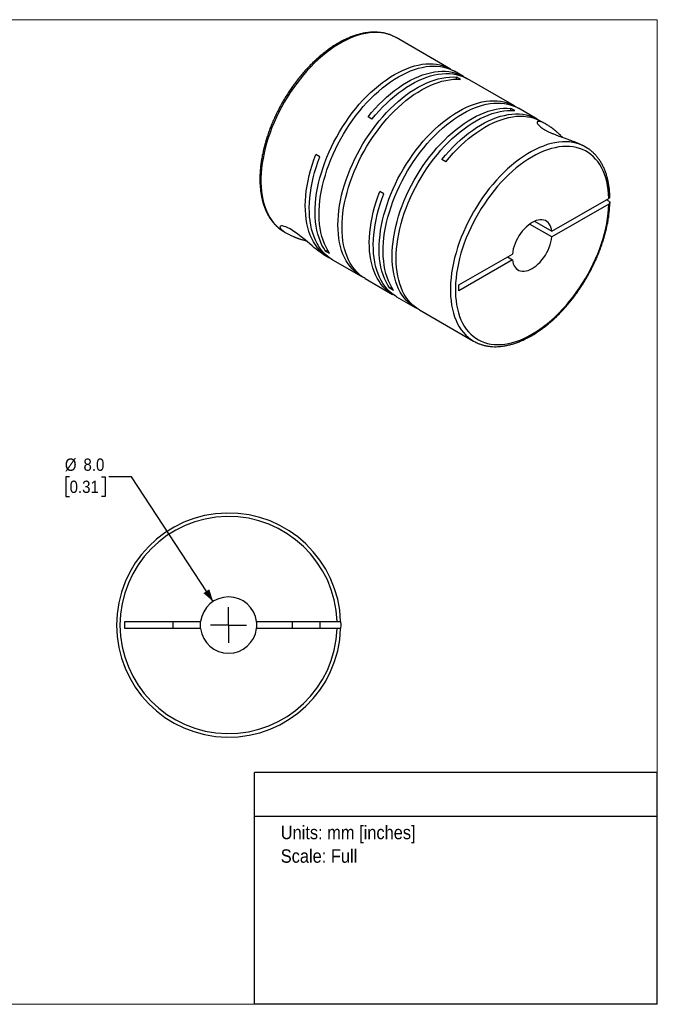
# Model space of a CAD drawing. Header units: millimetres. Extents: x 0 to 216, y 0 to 140.
# Tile 2 of 2: x 125 to 216, y 0 to 140. Entities that reach past the tile are written whole.
import ezdxf
from ezdxf.enums import TextEntityAlignment as Align

# ---------------------------------------------------------------- set-up
doc = ezdxf.new("R2010")
doc.units = ezdxf.units.MM
doc.header["$LTSCALE"] = 0.5
doc.linetypes.add('SLD-Solid', pattern=[0])
doc.layers.add('SLD-0', color=7, linetype='SLD-Solid', lineweight=25)
doc.layers.add('TEXT', color=140, linetype='SLD-Solid', lineweight=25)
doc.styles.add('SLDTEXTSTYLE0', font='GOTHIC.TTF', dxfattribs={"width": 0.913})
doc.dimstyles.new('SLDDIMSTYLE2', dxfattribs={"dimtxt": 1.75, "dimasz": 1.75, "dimexe": 0, "dimexo": 0.0625, "dimgap": 0.4375, "dimtad": 0, "dimtih": 1, "dimtoh": 1, "dimdec": 1, "dimrnd": 1e-09, "dimzin": 4, "dimdsep": 46, "dimtxsty": 'SLDTEXTSTYLE0', "dimsah": 1, "dimcen": 0, "dimadec": 0, "dimazin": 1, "dimtfac": 1, "dimtdec": 1, "dimtofl": 0, "dimtmove": 0, "dimatfit": 3, "dimfxl": 0, "dimfrac": 2, "dimtolj": 1, "dimtzin": 12, "dimarcsym": 0})

# ---------------------------------------------------------------- blocks, each defined once
blk = doc.blocks.new('SW_NOTE_0')
at = {"layer": 'TEXT', "color": 0, "insert": (0, 2.43), "char_height": 1.905, "attachment_point": 1, "style": 'SLDTEXTSTYLE0'}
blk.add_mtext('Units: mm [inches]', dxfattribs=at)
blk = doc.blocks.new('SW_NOTE_0_1')
at = {"layer": 'TEXT', "color": 0, "insert": (0, 2.43), "char_height": 1.905, "attachment_point": 1, "style": 'SLDTEXTSTYLE0'}
blk.add_mtext('Scale: Full', dxfattribs=at)
blk = doc.blocks.new('Block1')
at = {"layer": 'TEXT'}
for p, q in [((215.9, 32.88), (158.75, 32.88)), ((158.75, 0), (158.75, 32.88)), ((215.9, 0), (215.9, 32.88)), ((158.75, 26.7), (215.9, 26.7)), ((215.9, 0), (158.75, 0))]:
    blk.add_line(p, q, dxfattribs=at)
at = {"layer": 'TEXT', "color": 140}
for name, p in [('SW_NOTE_0', (162.49, 22.9)), ('SW_NOTE_0_1', (162.49, 19.56))]:
    blk.add_blockref(name, p, dxfattribs=at)
at = {"layer": 'TEXT', "color": 140, "style": 'SLDTEXTSTYLE0', "width": 0.913, "flags": 2}
for tag, height, p in [('AUTOATTR0', 2.12, (178.47, 28.35)), ('AUTOATTR1_0', 2.38, (166.91, 14.94)), ('AUTOATTR1_1', 2.38, (161.05, 11.86)), ('AUTOATTR1_2', 2.38, (170.65, 8.78))]:
    blk.add_attdef(tag, text='', height=height, dxfattribs=at).set_placement(p, align=Align.BOTTOM_LEFT)
blk = doc.blocks.new('Block2')
at = {"color": 7, "linetype": 'SLD-Solid', "lineweight": 18}
for p, q in [((0, 139.7), (215.9, 139.7)), ((0, 139.7), (0, 0)), ((215.9, 139.7), (215.9, 0)), ((0, 0), (215.9, 0))]:
    blk.add_line(p, q, dxfattribs=at)
blk = doc.blocks.new('_D_4')
at = {"layer": 'SLD-0'}
for p, q in [((132.54, 74.84), (132.01, 74.84)), ((132.01, 74.84), (132.01, 72.07)), ((137.07, 74.84), (137.6, 74.84)), ((137.6, 74.84), (137.6, 72.07)), ((141.31, 74.84), (138.13, 74.84)), ((152.9, 57.15), (141.31, 74.84)), ((132.01, 72.07), (132.54, 72.07)), ((137.6, 72.07), (137.07, 72.07))]:
    blk.add_line(p, q, dxfattribs=at)
blk.add_solid([(152.9, 57.15), (152.36, 58.89), (151.52, 58.34)], dxfattribs=at)
at = {"layer": 'SLD-0', "char_height": 1.75, "attachment_point": 1, "style": 'SLDTEXTSTYLE0'}
for s, insert in [('%%c', (131.87, 77.44)), ('8.0', (134.51, 77.44)), ('0.31', (132.54, 74.3))]:
    blk.add_mtext(s, dxfattribs=dict(at, insert=insert))
blk = doc.blocks.new('SW_CENTERMARKSYMBOL_1')
at = {"layer": 'SLD-0', "color": 0}
for q in [(0, 2.54), (-2.54, 0), (0, -2.54), (2.54, 0)]:
    blk.add_line((0, 0), q, dxfattribs=at)

msp = doc.modelspace()

# ---------------------------------------------------------------- linework, layer by layer
for p, q in [((186.56, 132.7), (178.87, 137.15)), ((188.4, 131.64), (187.13, 132.38)), ((188.01, 131.23), (187.44, 131.56)), ((187.44, 131.25), (187.44, 131.56)), ((195.64, 127.46), (188.97, 131.32)), ((198.88, 125.59), (196.21, 127.14)), ((175.43, 125.59), (174.87, 125.91)), ((195.68, 126.8), (195.12, 127.12)), ((195.12, 126.82), (195.12, 127.12)), ((200.13, 124.88), (199.45, 125.27)), ((205.74, 121.63), (205.42, 121.82)), ((168.02, 120.23), (167.46, 120.56)), ((185.91, 119.54), (185.35, 119.87)), ((177.1, 114.99), (176.54, 115.32)), ((200.95, 109.69), (209.03, 114.35)), ((209.03, 113.53), (200.95, 108.87)), ((209.03, 113.94), (208.68, 114.15)), ((200.95, 108.87), (197.79, 110.7)), ((198.5, 111.1), (200.95, 109.69)), ((162.97, 109.61), (163.3, 109.42)), ((168.59, 106.36), (169.27, 105.97)), ((168.86, 106.85), (169.12, 107)), ((169.42, 106.52), (168.86, 106.85)), ((187.75, 102.07), (195.34, 106.45)), ((169.83, 105.65), (173.9, 103.29)), ((195.34, 105.63), (187.75, 101.25)), ((194.63, 106.04), (195.34, 105.63)), ((174.47, 102.97), (178.35, 100.73)), ((187.75, 101.25), (187.75, 102.07)), ((177.94, 101.61), (178.2, 101.76)), ((178.5, 101.28), (177.94, 101.61)), ((178.91, 100.4), (181.58, 98.86)), ((182.15, 98.53), (189.84, 94.09)), ((140.39, 54.31), (151.12, 54.31)), ((140.39, 53.31), (140.39, 54.31)), ((151.12, 53.31), (140.39, 53.31)), ((147.19, 54.31), (147.19, 53.31)), ((159.06, 54.31), (170.48, 54.31)), ((170.48, 53.31), (159.06, 53.31)), ((164.09, 54.31), (164.09, 53.31)), ((168.09, 53.31), (168.09, 54.31))]:
    msp.add_line(p, q)
at = {"flags": 128}
for points in [[(178.43, 137.37), (178.02, 137.54), (177.57, 137.68), (177.1, 137.79), (176.62, 137.86), (176.12, 137.89), (175.61, 137.88), (175.08, 137.84), (174.55, 137.76), (174.01, 137.64), (173.46, 137.49), (172.9, 137.3), (172.34, 137.07), (171.77, 136.81), (171.21, 136.52), (170.64, 136.19), (170.07, 135.83), (169.5, 135.44), (168.94, 135.01), (168.39, 134.56), (167.83, 134.08), (167.29, 133.57), (166.76, 133.03), (166.24, 132.47), (165.73, 131.89), (165.23, 131.28), (164.75, 130.66), (164.28, 130.01), (163.83, 129.35), (163.4, 128.68), (162.98, 127.99), (162.59, 127.29), (162.22, 126.57), (161.87, 125.85), (161.55, 125.13), (161.24, 124.4), (160.97, 123.66), (160.72, 122.93), (160.49, 122.2), (160.29, 121.47), (160.12, 120.74), (159.98, 120.02), (159.86, 119.32), (159.77, 118.62), (159.71, 117.93), (159.68, 117.26), (159.68, 116.6), (159.71, 115.96), (159.76, 115.34), (159.85, 114.74), (159.96, 114.16), (160.1, 113.6), (160.27, 113.07), (160.47, 112.57), (160.69, 112.09), (160.94, 111.65), (161.21, 111.23), (161.51, 110.84), (161.83, 110.49), (162.18, 110.17), (162.55, 109.88), (162.55, 109.87)], [(168.86, 106.85), (168.59, 107.28), (168.34, 107.73), (168.12, 108.22), (167.93, 108.73), (167.76, 109.27), (167.63, 109.83), (167.52, 110.42), (167.44, 111.03), (167.39, 111.66), (167.37, 112.31), (167.38, 112.98), (167.42, 113.66), (167.49, 114.36), (167.58, 115.07), (167.71, 115.79), (167.86, 116.51), (168.04, 117.24), (168.25, 117.98), (168.49, 118.72), (168.75, 119.46), (169.04, 120.2), (169.35, 120.94), (169.68, 121.67), (170.04, 122.39), (170.43, 123.1), (170.83, 123.81), (171.25, 124.5), (171.7, 125.17), (172.16, 125.83), (172.63, 126.47), (173.13, 127.1), (173.63, 127.7), (174.15, 128.28), (174.69, 128.83), (175.23, 129.36), (175.78, 129.86), (176.34, 130.33), (176.9, 130.78), (177.47, 131.19), (178.04, 131.57), (178.62, 131.92), (179.19, 132.23), (179.76, 132.51), (180.33, 132.75), (180.89, 132.96), (181.45, 133.13), (182, 133.27), (182.54, 133.37), (183.08, 133.43), (183.6, 133.45), (184.1, 133.43), (184.6, 133.38), (185.07, 133.29), (185.53, 133.16), (185.98, 133), (186.4, 132.79), (186.8, 132.56), (186.84, 132.53)], [(169.42, 106.52), (169.15, 106.95), (168.91, 107.41), (168.69, 107.89), (168.49, 108.4), (168.33, 108.94), (168.19, 109.51), (168.09, 110.1), (168.01, 110.71), (167.96, 111.34), (167.94, 111.99), (167.95, 112.65), (167.99, 113.34), (168.05, 114.03), (168.15, 114.74), (168.27, 115.46), (168.43, 116.19), (168.61, 116.92), (168.82, 117.66), (169.05, 118.39), (169.31, 119.13), (169.6, 119.87), (169.91, 120.61), (170.25, 121.34), (170.61, 122.06), (170.99, 122.78), (171.4, 123.48), (171.82, 124.17), (172.26, 124.85), (172.72, 125.51), (173.2, 126.15), (173.69, 126.77), (174.2, 127.37), (174.72, 127.95), (175.25, 128.5), (175.79, 129.03), (176.35, 129.53), (176.9, 130.01), (177.47, 130.45), (178.04, 130.86), (178.61, 131.24), (179.18, 131.59), (179.75, 131.9), (180.33, 132.18), (180.89, 132.43), (181.46, 132.64), (182.02, 132.81), (182.57, 132.94), (183.11, 133.04), (183.64, 133.1), (184.16, 133.12), (184.67, 133.11), (185.16, 133.05), (185.64, 132.96), (186.1, 132.83), (186.54, 132.67), (186.97, 132.47), (187.13, 132.38)], [(174.19, 103.14), (174.15, 103.16), (173.74, 103.39), (173.36, 103.66), (172.99, 103.96), (172.65, 104.29), (172.33, 104.66), (172.04, 105.06), (171.77, 105.49), (171.53, 105.96), (171.32, 106.45), (171.13, 106.96), (170.97, 107.51), (170.84, 108.08), (170.74, 108.67), (170.67, 109.29), (170.63, 109.92), (170.61, 110.57), (170.63, 111.24), (170.67, 111.93), (170.74, 112.63), (170.84, 113.34), (170.97, 114.06), (171.13, 114.79), (171.32, 115.52), (171.53, 116.26), (171.77, 117), (172.04, 117.74), (172.33, 118.48), (172.65, 119.21), (172.99, 119.94), (173.36, 120.66), (173.74, 121.37), (174.15, 122.07), (174.58, 122.76), (175.02, 123.43), (175.49, 124.09), (175.97, 124.73), (176.46, 125.35), (176.97, 125.94), (177.5, 126.52), (178.03, 127.07), (178.57, 127.59), (179.13, 128.09), (179.69, 128.55), (180.25, 128.99), (180.82, 129.4), (181.39, 129.77), (181.97, 130.11), (182.54, 130.42), (183.11, 130.69), (183.68, 130.93), (184.24, 131.13), (184.8, 131.29), (185.35, 131.42), (185.89, 131.51), (186.42, 131.56), (186.94, 131.58), (187.44, 131.56)], [(174.87, 125.91), (175.37, 126.52), (175.89, 127.1), (176.42, 127.66), (176.96, 128.2), (177.51, 128.7), (178.07, 129.18), (178.63, 129.63), (179.2, 130.05), (179.77, 130.44), (180.34, 130.79), (180.91, 131.11), (181.49, 131.4), (182.06, 131.65), (182.62, 131.86), (183.18, 132.04), (183.73, 132.18), (184.28, 132.29), (184.81, 132.36), (185.33, 132.39), (185.84, 132.38), (186.34, 132.33), (186.82, 132.25), (187.28, 132.13), (187.73, 131.97), (188.16, 131.78), (188.56, 131.55), (188.68, 131.47)], [(175.43, 125.59), (175.94, 126.19), (176.46, 126.78), (176.99, 127.34), (177.53, 127.87), (178.07, 128.38), (178.63, 128.85), (179.19, 129.3), (179.76, 129.72), (180.33, 130.11), (180.91, 130.46), (181.48, 130.78), (182.05, 131.07), (182.62, 131.32), (183.19, 131.54), (183.75, 131.72), (184.3, 131.86), (184.84, 131.96), (185.38, 132.03), (185.9, 132.06), (186.41, 132.05), (186.9, 132.01), (187.39, 131.92), (187.85, 131.8), (188.3, 131.64), (188.72, 131.45), (188.97, 131.32)], [(174.47, 102.97), (174.31, 103.06), (173.92, 103.33), (173.56, 103.63), (173.22, 103.97), (172.9, 104.34), (172.61, 104.74), (172.34, 105.17), (172.1, 105.63), (171.89, 106.12), (171.7, 106.64), (171.54, 107.18), (171.41, 107.75), (171.31, 108.34), (171.23, 108.96), (171.19, 109.59), (171.18, 110.25), (171.19, 110.92), (171.23, 111.6), (171.31, 112.3), (171.41, 113.01), (171.54, 113.73), (171.7, 114.46), (171.89, 115.19), (172.1, 115.93), (172.34, 116.67), (172.61, 117.41), (172.9, 118.15), (173.22, 118.88), (173.56, 119.61), (173.92, 120.33), (174.31, 121.05), (174.72, 121.75), (175.14, 122.43), (175.59, 123.11), (176.05, 123.76), (176.53, 124.4), (177.03, 125.02), (177.54, 125.62), (178.06, 126.19), (178.6, 126.74), (179.14, 127.26), (179.69, 127.76), (180.25, 128.23), (180.82, 128.66), (181.39, 129.07), (181.96, 129.44), (182.53, 129.79), (183.11, 130.09), (183.68, 130.36), (184.24, 130.6), (184.81, 130.8), (185.36, 130.97), (185.91, 131.09), (186.45, 131.19), (186.98, 131.24), (187.5, 131.25), (188.01, 131.23)], [(177.94, 101.61), (177.67, 102.03), (177.42, 102.49), (177.2, 102.98), (177.01, 103.49), (176.84, 104.03), (176.71, 104.59), (176.6, 105.18), (176.52, 105.79), (176.47, 106.42), (176.45, 107.07), (176.46, 107.74), (176.5, 108.42), (176.57, 109.12), (176.66, 109.83), (176.79, 110.54), (176.94, 111.27), (177.12, 112), (177.33, 112.74), (177.57, 113.48), (177.83, 114.22), (178.11, 114.96), (178.43, 115.69), (178.76, 116.42), (179.12, 117.15), (179.51, 117.86), (179.91, 118.56), (180.33, 119.26), (180.78, 119.93), (181.24, 120.59), (181.71, 121.23), (182.21, 121.86), (182.71, 122.46), (183.23, 123.04), (183.77, 123.59), (184.31, 124.12), (184.86, 124.62), (185.42, 125.09), (185.98, 125.53), (186.55, 125.95), (187.12, 126.33), (187.69, 126.68), (188.27, 126.99), (188.84, 127.27), (189.41, 127.51), (189.97, 127.72), (190.53, 127.89), (191.08, 128.03), (191.62, 128.13), (192.15, 128.19), (192.68, 128.21), (193.18, 128.19), (193.68, 128.14), (194.15, 128.05), (194.61, 127.92), (195.06, 127.76), (195.48, 127.55), (195.88, 127.32), (195.92, 127.29)], [(178.5, 101.28), (178.23, 101.71), (177.99, 102.16), (177.77, 102.65), (177.57, 103.16), (177.41, 103.7), (177.27, 104.27), (177.17, 104.85), (177.09, 105.46), (177.04, 106.1), (177.02, 106.75), (177.03, 107.41), (177.06, 108.1), (177.13, 108.79), (177.23, 109.5), (177.35, 110.22), (177.51, 110.94), (177.69, 111.68), (177.9, 112.41), (178.13, 113.15), (178.39, 113.89), (178.68, 114.63), (178.99, 115.37), (179.33, 116.1), (179.69, 116.82), (180.07, 117.53), (180.47, 118.24), (180.9, 118.93), (181.34, 119.6), (181.8, 120.26), (182.28, 120.91), (182.77, 121.53), (183.28, 122.13), (183.8, 122.71), (184.33, 123.26), (184.87, 123.79), (185.42, 124.29), (185.98, 124.77), (186.55, 125.21), (187.12, 125.62), (187.69, 126), (188.26, 126.35), (188.83, 126.66), (189.4, 126.94), (189.97, 127.19), (190.54, 127.39), (191.1, 127.57), (191.65, 127.7), (192.19, 127.8), (192.72, 127.86), (193.24, 127.88), (193.75, 127.87), (194.24, 127.81), (194.72, 127.72), (195.18, 127.59), (195.62, 127.43), (196.05, 127.23), (196.21, 127.14)], [(181.87, 98.71), (181.83, 98.73), (181.42, 98.96), (181.04, 99.22), (180.67, 99.53), (180.33, 99.86), (180.01, 100.23), (179.72, 100.63), (179.45, 101.06), (179.21, 101.52), (179, 102.01), (178.81, 102.53), (178.65, 103.08), (178.52, 103.65), (178.42, 104.24), (178.35, 104.85), (178.3, 105.49), (178.29, 106.14), (178.3, 106.81), (178.35, 107.5), (178.42, 108.2), (178.52, 108.91), (178.65, 109.63), (178.81, 110.35), (179, 111.09), (179.21, 111.82), (179.45, 112.56), (179.72, 113.3), (180.01, 114.04), (180.33, 114.78), (180.67, 115.51), (181.04, 116.23), (181.42, 116.94), (181.83, 117.64), (182.26, 118.33), (182.7, 119), (183.17, 119.66), (183.65, 120.3), (184.14, 120.91), (184.65, 121.51), (185.18, 122.08), (185.71, 122.63), (186.25, 123.16), (186.81, 123.65), (187.37, 124.12), (187.93, 124.56), (188.5, 124.96), (189.07, 125.34), (189.65, 125.68), (190.22, 125.99), (190.79, 126.26), (191.36, 126.5), (191.92, 126.7), (192.48, 126.86), (193.03, 126.99), (193.57, 127.08), (194.1, 127.13), (194.61, 127.15), (195.12, 127.12)], [(182.15, 98.53), (181.99, 98.63), (181.6, 98.9), (181.24, 99.2), (180.9, 99.53), (180.58, 99.9), (180.29, 100.3), (180.02, 100.73), (179.78, 101.2), (179.56, 101.69), (179.38, 102.21), (179.22, 102.75), (179.09, 103.32), (178.99, 103.91), (178.91, 104.53), (178.87, 105.16), (178.86, 105.81), (178.87, 106.48), (178.91, 107.17), (178.99, 107.87), (179.09, 108.58), (179.22, 109.3), (179.38, 110.03), (179.56, 110.76), (179.78, 111.5), (180.02, 112.24), (180.29, 112.98), (180.58, 113.72), (180.9, 114.45), (181.24, 115.18), (181.6, 115.9), (181.99, 116.61), (182.39, 117.31), (182.82, 118), (183.27, 118.67), (183.73, 119.33), (184.21, 119.97), (184.71, 120.59), (185.22, 121.18), (185.74, 121.76), (186.28, 122.31), (186.82, 122.83), (187.37, 123.33), (187.93, 123.79), (188.5, 124.23), (189.07, 124.64), (189.64, 125.01), (190.21, 125.35), (190.78, 125.66), (191.36, 125.93), (191.92, 126.17), (192.49, 126.37), (193.04, 126.53), (193.59, 126.66), (194.13, 126.75), (194.66, 126.8), (195.18, 126.82), (195.68, 126.8)], [(185.35, 119.87), (185.85, 120.47), (186.37, 121.05), (186.9, 121.61), (187.44, 122.15), (187.99, 122.65), (188.55, 123.13), (189.11, 123.58), (189.68, 124), (190.25, 124.39), (190.82, 124.74), (191.39, 125.06), (191.97, 125.35), (192.53, 125.6), (193.1, 125.81), (193.66, 125.99), (194.21, 126.13), (194.76, 126.24), (195.29, 126.31), (195.81, 126.34), (196.32, 126.33), (196.82, 126.28), (197.3, 126.2), (197.76, 126.08), (198.21, 125.92), (198.64, 125.73), (199.04, 125.5), (199.16, 125.42)], [(185.91, 119.54), (186.42, 120.15), (186.95, 120.74), (187.48, 121.3), (188.03, 121.84), (188.58, 122.35), (189.14, 122.83), (189.71, 123.28), (190.29, 123.7), (190.86, 124.09), (191.44, 124.45), (192.02, 124.77), (192.6, 125.05), (193.17, 125.3), (193.74, 125.51), (194.31, 125.69), (194.86, 125.83), (195.41, 125.93), (195.95, 125.99), (196.47, 126.01), (196.98, 126), (197.48, 125.94), (197.96, 125.85), (198.43, 125.72), (198.88, 125.55), (199.3, 125.35), (199.45, 125.27)], [(205.27, 121.87), (204.86, 122.04), (204.41, 122.18), (203.94, 122.28), (203.46, 122.35), (202.96, 122.38), (202.45, 122.37), (201.92, 122.32), (201.39, 122.24), (200.85, 122.12), (200.29, 121.97), (199.74, 121.77), (199.18, 121.55), (198.61, 121.28), (198.04, 120.99), (197.47, 120.66), (196.91, 120.29), (196.34, 119.9), (195.78, 119.47), (195.22, 119.02), (194.67, 118.54), (194.13, 118.02), (193.6, 117.49), (193.08, 116.93), (192.57, 116.34), (192.07, 115.73), (191.59, 115.11), (191.12, 114.46), (190.67, 113.8), (190.24, 113.12), (189.83, 112.43), (189.44, 111.73), (189.07, 111.02), (188.72, 110.3), (188.4, 109.57), (188.1, 108.84), (187.82, 108.11), (187.57, 107.37), (187.35, 106.64), (187.15, 105.91), (186.98, 105.19), (186.84, 104.47), (186.72, 103.76), (186.64, 103.06), (186.58, 102.38), (186.55, 101.7), (186.55, 101.05), (186.58, 100.41), (186.64, 99.79), (186.72, 99.19), (186.84, 98.61), (186.98, 98.06), (187.15, 97.53), (187.35, 97.03), (187.57, 96.55), (187.82, 96.11), (188.1, 95.69), (188.4, 95.31), (188.72, 94.96), (189.07, 94.64), (189.4, 94.38)], [(209.03, 114.35), (209, 114.98), (208.94, 115.58), (208.85, 116.17), (208.73, 116.73), (208.58, 117.27), (208.41, 117.79), (208.21, 118.27), (207.98, 118.73), (207.73, 119.16), (207.45, 119.56), (207.15, 119.93), (206.82, 120.27), (206.47, 120.57), (206.1, 120.84), (205.71, 121.07), (205.29, 121.27), (204.86, 121.43), (204.41, 121.56), (203.95, 121.65), (203.47, 121.7), (202.97, 121.72), (202.46, 121.7), (201.94, 121.64), (201.42, 121.54), (200.88, 121.41), (200.33, 121.24), (199.78, 121.04), (199.23, 120.8), (198.67, 120.52), (198.11, 120.21), (197.55, 119.87), (196.99, 119.5), (196.44, 119.09), (195.89, 118.66), (195.34, 118.19), (194.81, 117.7), (194.28, 117.18), (193.76, 116.64), (193.25, 116.07), (192.76, 115.48), (192.28, 114.87), (191.82, 114.24), (191.37, 113.59), (190.94, 112.93), (190.53, 112.25), (190.14, 111.57), (189.77, 110.87), (189.43, 110.16), (189.1, 109.45), (188.8, 108.73), (188.53, 108.01), (188.28, 107.28), (188.05, 106.56), (187.86, 105.84), (187.69, 105.13), (187.55, 104.42), (187.43, 103.72), (187.35, 103.04), (187.29, 102.36), (187.26, 101.7), (187.26, 101.05), (187.29, 100.42), (187.35, 99.81), (187.43, 99.22), (187.55, 98.66), (187.69, 98.12), (187.86, 97.6), (188.05, 97.11), (188.28, 96.64), (188.53, 96.21), (188.8, 95.81), (189.1, 95.43), (189.43, 95.09), (189.77, 94.79), (190.14, 94.51), (190.53, 94.27), (190.94, 94.07), (191.37, 93.9), (191.82, 93.77), (192.28, 93.68), (192.76, 93.62), (193.25, 93.6), (193.76, 93.62), (194.28, 93.67), (194.81, 93.76), (195.34, 93.89), (195.89, 94.05), (196.44, 94.25), (196.99, 94.49), (197.55, 94.76), (198.11, 95.06), (198.67, 95.4), (199.23, 95.77), (199.78, 96.17), (200.33, 96.6), (200.88, 97.06), (201.42, 97.55), (201.94, 98.07), (202.46, 98.61), (202.97, 99.17), (203.47, 99.76), (203.95, 100.37), (204.41, 100.99), (204.86, 101.64), (205.29, 102.3), (205.71, 102.97), (206.1, 103.66), (206.47, 104.36), (206.82, 105.07), (207.15, 105.78), (207.45, 106.5), (207.73, 107.22), (207.98, 107.94), (208.21, 108.66), (208.41, 109.38), (208.58, 110.1), (208.73, 110.8), (208.85, 111.5), (208.94, 112.19), (209, 112.87), (209.03, 113.53)], [(169.55, 105.82), (169.53, 105.83), (169.12, 106.06), (168.73, 106.33), (168.36, 106.63), (168.02, 106.97), (167.7, 107.34), (167.4, 107.74), (167.13, 108.18), (166.89, 108.65), (166.67, 109.14), (166.49, 109.67), (166.33, 110.22), (166.2, 110.79), (166.1, 111.39), (166.03, 112.01), (165.98, 112.66), (165.97, 113.32), (165.99, 114), (166.04, 114.69), (166.12, 115.4), (166.22, 116.12), (166.36, 116.84), (166.52, 117.58), (166.71, 118.32), (166.94, 119.07), (167.18, 119.81), (167.46, 120.56)], [(169.83, 105.65), (169.59, 105.79), (169.21, 106.07), (168.85, 106.37), (168.51, 106.71), (168.2, 107.09), (167.91, 107.5), (167.65, 107.93), (167.42, 108.4), (167.21, 108.9), (167.03, 109.42), (166.87, 109.97), (166.75, 110.54), (166.65, 111.14), (166.59, 111.76), (166.55, 112.4), (166.54, 113.06), (166.56, 113.73), (166.61, 114.42), (166.69, 115.12), (166.79, 115.83), (166.93, 116.55), (167.09, 117.28), (167.29, 118.02), (167.51, 118.75), (167.75, 119.49), (168.02, 120.23)], [(178.63, 100.58), (178.51, 100.64), (178.11, 100.88), (177.72, 101.15), (177.36, 101.46), (177.03, 101.8), (176.71, 102.17), (176.43, 102.58), (176.17, 103.02), (175.93, 103.49), (175.72, 103.98), (175.54, 104.51), (175.39, 105.06), (175.26, 105.63), (175.17, 106.23), (175.1, 106.85), (175.06, 107.48), (175.05, 108.14), (175.07, 108.81), (175.12, 109.5), (175.2, 110.2), (175.31, 110.92), (175.44, 111.64), (175.61, 112.37), (175.8, 113.1), (176.02, 113.84), (176.27, 114.58), (176.54, 115.32)], [(178.91, 100.4), (178.67, 100.55), (178.29, 100.82), (177.93, 101.13), (177.59, 101.47), (177.28, 101.85), (176.99, 102.25), (176.73, 102.69), (176.5, 103.16), (176.29, 103.66), (176.11, 104.18), (175.95, 104.73), (175.83, 105.3), (175.73, 105.9), (175.66, 106.52), (175.63, 107.16), (175.62, 107.81), (175.64, 108.49), (175.69, 109.18), (175.77, 109.88), (175.87, 110.59), (176.01, 111.31), (176.17, 112.04), (176.37, 112.77), (176.59, 113.51), (176.83, 114.25), (177.1, 114.99)], [(168.59, 106.36), (168.48, 106.43), (168.31, 106.53), (168.06, 106.71), (167.79, 106.91), (167.52, 107.12), (167.25, 107.34), (166.93, 107.61), (166.61, 107.89), (166.28, 108.17), (165.94, 108.46), (165.58, 108.75), (165.22, 109.04), (164.86, 109.32), (164.5, 109.57), (164.15, 109.81), (163.81, 110.01), (163.5, 110.17), (163.22, 110.3), (162.97, 110.38), (162.76, 110.43), (162.59, 110.44), (162.47, 110.41), (162.4, 110.36), (162.38, 110.29), (162.39, 110.22), (162.42, 110.15), (162.47, 110.07), (162.61, 109.91), (162.83, 109.72), (163.12, 109.52), (163.12, 109.52)], [(200.95, 109.69), (200.9, 109.99), (200.82, 110.27), (200.71, 110.52), (200.57, 110.74), (200.41, 110.92), (200.23, 111.07), (200.02, 111.19), (199.79, 111.27), (199.54, 111.31), (199.28, 111.31), (199.01, 111.27), (198.73, 111.19), (198.44, 111.08), (198.15, 110.93), (197.85, 110.74), (197.57, 110.52), (197.28, 110.27), (197.01, 110), (196.75, 109.69), (196.5, 109.37), (196.27, 109.03), (196.07, 108.67), (195.88, 108.31), (195.72, 107.93), (195.58, 107.56), (195.47, 107.18), (195.39, 106.81), (195.34, 106.45)], [(162.55, 109.87), (162.94, 109.63), (162.97, 109.61)], [(195.34, 105.63), (195.39, 105.33), (195.47, 105.05), (195.58, 104.8), (195.72, 104.58), (195.88, 104.4), (196.07, 104.24), (196.27, 104.13), (196.5, 104.05), (196.75, 104.01), (197.01, 104.01), (197.28, 104.05), (197.57, 104.13), (197.85, 104.24), (198.15, 104.39), (198.44, 104.58), (198.73, 104.8), (199.01, 105.05), (199.28, 105.32), (199.54, 105.62), (199.79, 105.95), (200.02, 106.29), (200.23, 106.65), (200.41, 107.01), (200.57, 107.39), (200.71, 107.76), (200.82, 108.14), (200.9, 108.51), (200.95, 108.87)], [(151.09, 53.81), (151.11, 54.21), (151.12, 54.31)], [(151.12, 53.31), (151.11, 53.4), (151.09, 53.81)], [(170.98, 54.31), (170.99, 53.81), (170.98, 53.31)]]:
    msp.add_lwpolyline(points, dxfattribs=at)
for centre, radius, start, end in [((176.21, 132.54), 5.32, 60.0064, 65.3376), ((203.08, 117.03), 5.31, 54.3473, 65.7033), ((192.5, 98.7), 5.31, 234.2789, 245.7284), ((155.09, 53.81), 15.9, 1.8021, 358.1979), ((155.09, 53.81), 15.4, 1.8606, 358.1394), ((155.09, 53.81), 4, 7.1808, 172.8192), ((155.09, 53.81), 4, 187.1808, 352.8192), ((155.09, 53.81), 4, 352.8192, 7.1808)]:
    msp.add_arc(centre, radius, start, end)
for points, knots in [([(178.4, 137.38), (178.36, 137.41), (178.18, 137.49), (177.84, 137.62), (177.4, 137.75), (176.94, 137.84), (176.47, 137.91), (175.98, 137.94), (175.48, 137.93), (174.97, 137.89), (174.46, 137.82), (173.93, 137.72), (173.4, 137.58), (172.86, 137.4), (172.31, 137.2), (171.77, 136.96), (171.22, 136.69), (170.67, 136.39), (170.12, 136.06), (169.58, 135.7), (169.04, 135.31), (168.5, 134.89), (167.97, 134.45), (167.45, 133.98), (166.93, 133.49), (166.42, 132.97), (165.93, 132.43), (165.44, 131.88), (164.97, 131.3), (164.51, 130.7), (164.07, 130.09), (163.64, 129.46), (163.23, 128.82), (162.84, 128.17), (162.46, 127.5), (162.11, 126.83), (161.77, 126.14), (161.46, 125.46), (161.17, 124.76), (160.89, 124.07), (160.65, 123.37), (160.42, 122.67), (160.22, 121.97), (160.05, 121.28), (159.9, 120.59), (159.77, 119.9), (159.67, 119.23), (159.6, 118.56), (159.55, 117.91), (159.53, 117.26), (159.53, 116.63), (159.57, 116.02), (159.63, 115.42), (159.71, 114.84), (159.83, 114.28), (159.97, 113.74), (160.13, 113.22), (160.32, 112.73), (160.54, 112.26), (160.78, 111.81), (161.05, 111.4), (161.33, 111.01), (161.65, 110.65), (161.98, 110.33), (162.27, 110.07), (162.46, 109.94), (162.53, 109.89)], [0, 0, 0, 0, 0.005178, 0.020678, 0.0362, 0.051759, 0.067368, 0.083034, 0.098761, 0.114547, 0.130387, 0.146275, 0.162202, 0.17816, 0.19414, 0.210136, 0.226141, 0.242152, 0.258163, 0.274172, 0.290177, 0.306177, 0.322172, 0.33816, 0.354143, 0.370121, 0.386093, 0.402061, 0.418024, 0.433984, 0.449941, 0.465896, 0.481849, 0.497801, 0.513753, 0.529706, 0.54566, 0.561615, 0.577572, 0.593533, 0.609497, 0.625465, 0.641439, 0.657418, 0.673404, 0.689396, 0.705395, 0.721401, 0.737414, 0.753433, 0.769459, 0.785488, 0.801519, 0.817548, 0.83357, 0.849578, 0.865567, 0.881528, 0.897452, 0.91333, 0.929154, 0.944918, 0.960619, 0.976257, 0.99184, 1, 1, 1, 1]), ([(202.49, 122.99), (202.44, 123.04), (202.32, 123.15), (202.14, 123.33), (201.94, 123.51), (201.75, 123.67), (201.6, 123.81), (201.42, 123.95), (201.22, 124.12), (200.98, 124.3), (200.76, 124.46), (200.56, 124.6), (200.35, 124.74), (200.11, 124.89), (199.87, 125.02), (199.65, 125.12), (199.42, 125.21), (199.2, 125.27), (199.01, 125.28), (198.9, 125.24), (198.85, 125.16), (198.85, 125.07), (198.9, 124.95), (199, 124.81), (199.16, 124.65), (199.37, 124.47), (199.63, 124.28), (199.84, 124.16), (199.95, 124.09)], [0, 0, 0, 0, 0.022689, 0.049953, 0.080949, 0.108851, 0.131861, 0.149981, 0.187883, 0.223709, 0.257461, 0.289145, 0.318766, 0.364036, 0.407391, 0.448868, 0.488507, 0.547547, 0.604219, 0.65875, 0.702095, 0.744803, 0.78703, 0.828933, 0.871766, 0.914438, 0.957123, 1, 1, 1, 1]), ([(199.95, 124.09), (200.06, 124.03), (200.29, 123.9), (200.68, 123.71), (201.09, 123.53), (201.51, 123.36), (201.95, 123.19), (202.33, 123.05), (202.67, 122.93), (202.95, 122.83), (203.27, 122.72), (203.61, 122.59), (203.98, 122.46), (204.33, 122.33), (204.62, 122.21), (204.87, 122.1), (205.08, 122), (205.26, 121.91), (205.37, 121.85), (205.42, 121.82)], [0, 0, 0, 0, 0.067003, 0.13371, 0.200396, 0.267337, 0.333265, 0.399708, 0.44443, 0.489566, 0.535186, 0.599031, 0.664723, 0.73242, 0.802263, 0.851796, 0.903179, 0.956446, 1, 1, 1, 1]), ([(209.18, 114.56), (209.17, 114.67), (209.16, 114.98), (209.12, 115.49), (209.05, 116.08), (208.95, 116.66), (208.83, 117.21), (208.68, 117.74), (208.5, 118.24), (208.3, 118.73), (208.07, 119.19), (207.82, 119.62), (207.54, 120.02), (207.24, 120.39), (206.92, 120.74), (206.58, 121.05), (206.34, 121.25), (206.21, 121.33), (206.21, 121.33)], [0, 0, 0, 0, 0.0366587, 0.1061121, 0.1755783, 0.2450256, 0.3144318, 0.3837693, 0.4530052, 0.5221023, 0.5910214, 0.6597246, 0.7281799, 0.7963666, 0.8642797, 0.9319345, 0.999367, 1, 1, 1, 1]), ([(209.03, 114.35), (209.06, 114.37), (209.11, 114.4), (209.15, 114.46), (209.18, 114.51), (209.17, 114.55), (209.17, 114.56)], [0, 0, 0, 0, 0.29482, 0.5754057, 0.8417494, 1, 1, 1, 1]), ([(190.35, 93.84), (190.39, 93.82), (190.58, 93.73), (190.92, 93.61), (191.36, 93.48), (191.82, 93.39), (192.3, 93.33), (192.79, 93.3), (193.28, 93.31), (193.79, 93.35), (194.31, 93.43), (194.84, 93.54), (195.37, 93.68), (195.91, 93.85), (196.46, 94.06), (197, 94.31), (197.55, 94.58), (198.1, 94.88), (198.65, 95.22), (199.19, 95.58), (199.73, 95.97), (200.27, 96.39), (200.8, 96.84), (201.32, 97.31), (201.84, 97.8), (202.34, 98.32), (202.84, 98.86), (203.32, 99.42), (203.79, 100), (204.25, 100.6), (204.69, 101.21), (205.11, 101.84), (205.52, 102.49), (205.91, 103.14), (206.29, 103.81), (206.64, 104.48), (206.97, 105.17), (207.29, 105.85), (207.58, 106.55), (207.85, 107.25), (208.09, 107.94), (208.31, 108.64), (208.51, 109.34), (208.68, 110.03), (208.83, 110.72), (208.96, 111.4), (209.05, 112.08), (209.12, 112.74), (209.16, 113.3), (209.17, 113.62), (209.18, 113.74)], [0, 0, 0, 0, 0.00733, 0.028102, 0.048907, 0.069764, 0.090688, 0.111691, 0.132774, 0.153936, 0.17517, 0.196467, 0.217814, 0.239202, 0.260619, 0.282057, 0.303506, 0.324962, 0.346418, 0.36787, 0.389317, 0.410758, 0.432191, 0.453616, 0.475033, 0.496443, 0.517846, 0.539243, 0.560635, 0.582022, 0.603405, 0.624785, 0.646163, 0.66754, 0.688917, 0.710295, 0.731674, 0.753055, 0.774439, 0.795828, 0.817222, 0.838621, 0.860028, 0.881442, 0.902864, 0.924296, 0.945736, 0.967186, 0.988646, 1, 1, 1, 1]), ([(209.03, 113.94), (209.05, 113.93), (209.08, 113.91), (209.12, 113.88), (209.15, 113.83), (209.17, 113.79), (209.18, 113.74), (209.17, 113.68), (209.14, 113.63), (209.1, 113.58), (209.05, 113.55), (209.03, 113.53)], [0, 0, 0, 0, 0.088107, 0.181966, 0.281577, 0.38694, 0.498055, 0.61492, 0.737533, 0.865894, 1, 1, 1, 1]), ([(163.12, 109.52), (163.18, 109.49), (163.29, 109.42), (163.49, 109.31), (163.71, 109.2), (163.96, 109.08), (164.16, 108.99), (164.32, 108.92), (164.43, 108.88), (164.54, 108.84), (164.65, 108.79), (164.77, 108.75), (164.89, 108.7), (165.03, 108.65), (165.19, 108.6), (165.39, 108.53), (165.65, 108.45), (165.89, 108.37), (166.06, 108.33), (166.11, 108.31)], [0, 0, 0, 0, 0.078702, 0.161284, 0.247776, 0.338202, 0.432586, 0.465424, 0.499612, 0.53515, 0.57204, 0.610282, 0.649876, 0.685471, 0.733412, 0.793699, 0.866331, 0.952235, 1, 1, 1, 1]), ([(170.48, 54.31), (170.51, 54.31), (170.55, 54.31), (170.62, 54.31), (170.69, 54.31), (170.75, 54.31), (170.8, 54.31), (170.85, 54.31), (170.89, 54.31), (170.92, 54.31), (170.94, 54.31), (170.96, 54.31), (170.97, 54.31), (170.98, 54.31), (170.98, 54.31), (170.98, 54.31)], [0, 0, 0, 0, 0.09348, 0.184201, 0.272163, 0.357366, 0.439808, 0.519491, 0.596414, 0.670576, 0.74198, 0.810623, 0.876507, 0.939633, 1, 1, 1, 1]), ([(170.98, 53.31), (170.98, 53.31), (170.98, 53.31), (170.96, 53.3), (170.94, 53.3), (170.89, 53.3), (170.84, 53.3), (170.77, 53.3), (170.68, 53.3), (170.59, 53.31), (170.52, 53.31), (170.48, 53.31)], [0, 0, 0, 0, 0.088107, 0.181966, 0.281577, 0.38694, 0.498055, 0.61492, 0.737533, 0.865894, 1, 1, 1, 1])]:
    msp.add_open_spline(points, degree=3, knots=knots)

# ---------------------------------------------------------------- block references
at = {"color": 7, "linetype": 'Continuous'}
for name in ['Block2', 'Block1']:
    msp.add_blockref(name, (0, 0), dxfattribs=at)
at = {"layer": 'SLD-0'}
msp.add_blockref('SW_CENTERMARKSYMBOL_1', (155.09, 53.81), dxfattribs=at)

# ---------------------------------------------------------------- dimensions: what is measured, and where the dimension line sits
dim = msp.add_diameter_dim_2p(p1=(157.28, 50.46), p2=(152.9, 57.15), dimstyle='SLDDIMSTYLE2', dxfattribs=at)
dim.commit()
dim.dimension.update_dxf_attribs({"geometry": '_D_4', "text_midpoint": (134.8, 74.84), "dimtype": 163})

doc.saveas('drawing.dxf')
